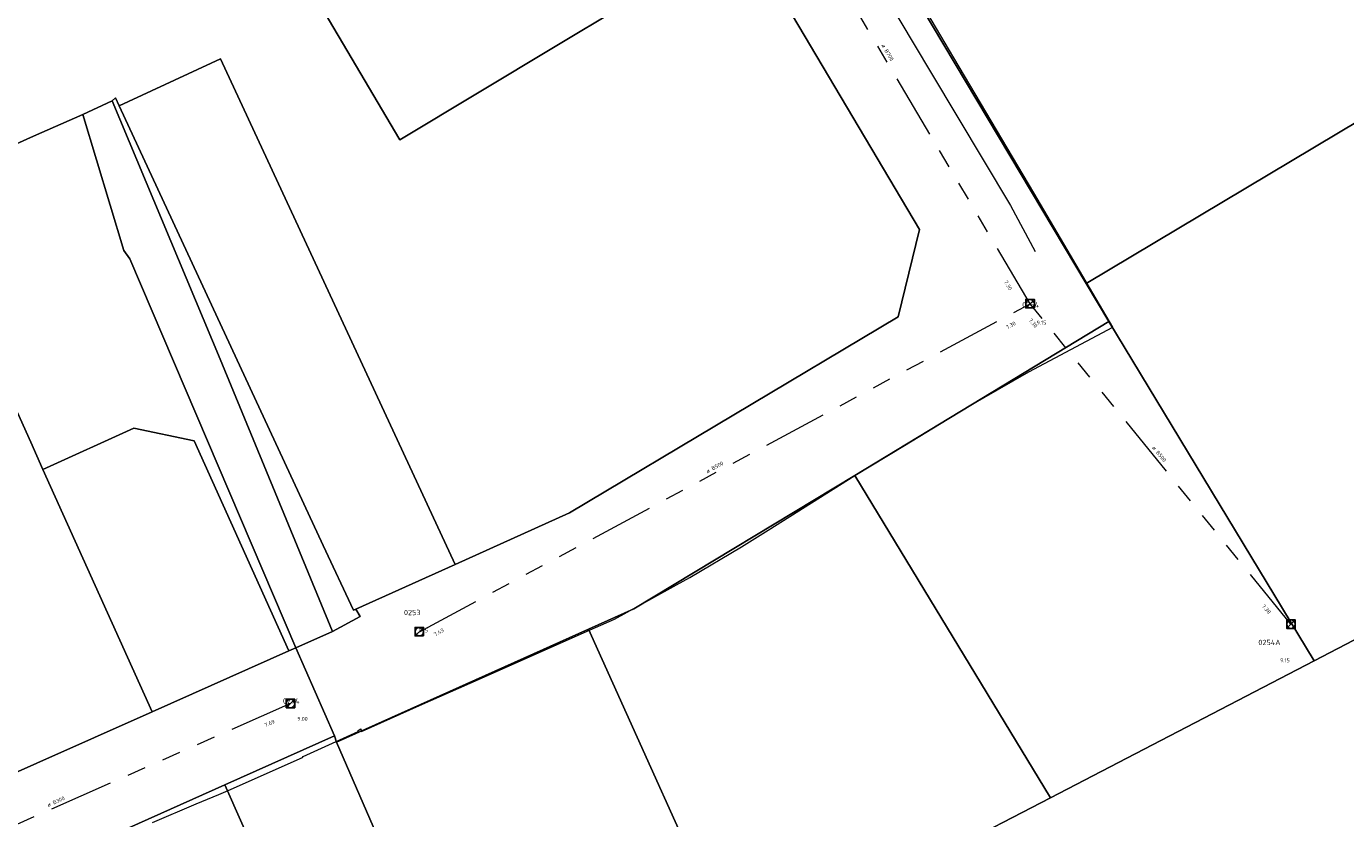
# Model space of a CAD drawing. Header units: metres. Extents: x 163628 to 167855, y 402678 to 405435.
# Tile 156 of 256: x 164856 to 164979, y 403299 to 403373. Entities that reach past the tile are written whole.
import ezdxf

# ---------------------------------------------------------------- set-up
doc = ezdxf.new("R2010")
doc.units = ezdxf.units.M
doc.linetypes.add('X-CA190022.004-UO-WHM_Riolering gemeente_NLCS_v0.2$0$RI-GWA', pattern=[18.45, 6, -1.8, 1.75, -1.8, 1.75, -1.8, 1.75, -1.8])
doc.layers.get('0').update_dxf_attribs({"lineweight": 25})
for name, color, linetype, lineweight in [('X-CA190022.004-UO-BGT_Ondergrond$0$GE_314_WGDRijbaanLokaleweg_Vlak_GEM', 253, 'Continuous', 9), ('X-CA190022.004-UO-BGT_Ondergrond$0$GE_401_OTDErf_Vlak_GEM', 253, 'Continuous', 9), ('X-CA190022.004-UO-KAD_Percelen$0$B-WE-KG-GRENS_PERCEEL-GV', 150, 'Continuous', 9), ('X-CA190022.004-UO-WHM_Riolering gemeente_NLCS_v0.2$0$B-WE-RI-BOB-T18', 214, 'Continuous', 15), ('X-CA190022.004-UO-WHM_Riolering gemeente_NLCS_v0.2$0$B-WE-RI-DIAMETER-T18', 214, 'Continuous', 15), ('X-CA190022.004-UO-WHM_Riolering gemeente_NLCS_v0.2$0$B-WE-RI-GWA_TRANSPORTLEIDING-G', 214, 'X-CA190022.004-UO-WHM_Riolering gemeente_NLCS_v0.2$0$RI-GWA', 15), ('X-CA190022.004-UO-WHM_Riolering gemeente_NLCS_v0.2$0$B-WE-RI-PUT-S', 214, 'Continuous', 15), ('X-CA190022.004-UO-WHM_Riolering gemeente_NLCS_v0.2$0$B-WE-RI-PUTDEKSELHOOGTE-T18', 214, 'Continuous', 15), ('X-CA190022.004-UO-WHM_Riolering gemeente_NLCS_v0.2$0$B-WE-RI-PUTNUMMER-T25', 214, 'Continuous', 15)]:
    doc.layers.add(name, color=color, linetype=linetype, lineweight=lineweight)
doc.styles.add('X-CA190022.004-UO-WHM_Riolering gemeente_NLCS_v0.2$0$NLCS-ISO-M200-T18', font='NLCS-ISO.ttf', dxfattribs={"height": 0.36})
doc.styles.add('X-CA190022.004-UO-WHM_Riolering gemeente_NLCS_v0.2$0$NLCS-ISO-M200-T25', font='NLCS-ISO.ttf', dxfattribs={"height": 0.5})

# ---------------------------------------------------------------- blocks, each defined once
blk = doc.blocks.new('X-CA190022.004-UO-WHM_Riolering gemeente_NLCS_v0.2$0$B-SRI-PUT_BETON-SO')
blk.add_line((-1.41, -1.41), (1.41, 1.41))
at = {"lineweight": -3, "flags": 128}
blk.add_lwpolyline([(2, -2), (2, 2), (-2, 2), (-2, -2)], close=True, dxfattribs=at)
at = {"lineweight": -3}
blk.add_circle((0, 0), 2, dxfattribs=at)

msp = doc.modelspace()

# ---------------------------------------------------------------- linework, layer by layer
at = {"layer": 'X-CA190022.004-UO-BGT_Ondergrond$0$GE_314_WGDRijbaanLokaleweg_Vlak_GEM', "flags": 128}
msp.add_lwpolyline([(164905.197, 403427.523), (164914.546, 403411.796), (164914.831, 403411.317), (164917.77, 403406.374), (164930.403, 403385.187), (164934.173, 403378.875), (164937.392, 403373.485), (164940.275, 403368.658), (164947.741, 403356.157), (164950.067, 403351.875)], dxfattribs=at)
at = {"layer": 'X-CA190022.004-UO-BGT_Ondergrond$0$GE_401_OTDErf_Vlak_GEM', "flags": 128}
msp.add_lwpolyline([(164867.454, 403298.446), (164871.522, 403300.172), (164873.644, 403301.053), (164874.512, 403301.413), (164881.476, 403304.502), (164881.53, 403304.615), (164886.704, 403306.956), (164886.682, 403307.048), (164886.931, 403307.185), (164887, 403306.952), (164892.442, 403309.366), (164897.939, 403311.804), (164908.137, 403316.327), (164910.683, 403317.462), (164911.594, 403317.952), (164916.472, 403320.663), (164917.73, 403321.362), (164922.568, 403324.241), (164925.055, 403325.802), (164933.165, 403330.901), (164937.818, 403333.717), (164943.814, 403337.346), (164949.453, 403340.603), (164957.326, 403344.777), (164949.946, 403357.363), (164942.457, 403369.988), (164939.608, 403374.792)], dxfattribs=at)
at = {"layer": 'X-CA190022.004-UO-KAD_Percelen$0$B-WE-KG-GRENS_PERCEEL-GV', "flags": 128}
for points in [[(164954.833, 403348.861), (164939.479, 403374.607), (164924.099, 403400.344), (164901.56, 403438.109), (164892.411, 403432.951), (164869.716, 403418.472), (164895.001, 403422.031), (164900.223, 403419.651), (164922.777, 403381.654), (164939.242, 403353.915), (164937.222, 403345.746), (164906.472, 403327.395), (164895.777, 403322.587), (164886.48, 403318.408), (164886.87, 403317.695), (164884.283, 403316.292), (164880.857, 403314.775), (164884.46, 403306.528), (164884.675, 403305.956), (164908.249, 403316.527), (164912.496, 403318.411), (164933.165, 403330.901), (164956.96, 403345.302)], [(164905.276, 403371.149), (164922.777, 403381.654), (164900.223, 403419.651), (164895.001, 403422.031), (164869.716, 403418.472), (164860.691, 403412.925), (164873.687, 403390.933), (164890.583, 403362.324)], [(164845.357, 403357.724), (164856.298, 403362.654), (164860.907, 403364.695), (164863.665, 403365.973), (164863.965, 403366.253), (164864.324, 403365.48), (164873.801, 403369.889), (164895.777, 403322.587), (164906.472, 403327.395), (164937.222, 403345.746), (164939.242, 403353.915), (164922.777, 403381.654), (164905.276, 403371.149), (164890.583, 403362.324), (164873.687, 403390.933), (164860.691, 403412.925), (164848.448, 403405.401), (164839.719, 403399.409), (164830.216, 403391.446), (164834.264, 403382.34), (164845.19, 403358.15)], [(165012.524, 403383.331), (164989.901, 403404.693), (164939.479, 403374.607), (164954.833, 403348.861)], [(164976.169, 403313.554), (165001.318, 403326.65), (165022.725, 403338.474), (165008.964, 403363.228), (165024.596, 403371.918), (165012.524, 403383.331), (164954.833, 403348.861), (164956.96, 403345.302)], [(164886.24, 403318.3), (164886.48, 403318.408), (164895.777, 403322.587), (164873.801, 403369.889), (164864.324, 403365.48), (164883.412, 403324.343)], [(164863.665, 403365.973), (164860.907, 403364.695), (164864.756, 403351.964), (164865.32, 403351.16), (164880.857, 403314.775), (164884.283, 403316.292), (164873.772, 403341.773)], [(164864.324, 403365.48), (164863.965, 403366.253), (164863.665, 403365.973), (164873.772, 403341.773), (164884.283, 403316.292), (164886.87, 403317.695), (164886.48, 403318.408), (164886.24, 403318.3), (164883.412, 403324.343)], [(164880.857, 403314.775), (164865.32, 403351.16), (164864.756, 403351.964), (164860.907, 403364.695), (164856.298, 403362.654), (164845.357, 403357.724), (164849.981, 403347.465), (164856.04, 403334.02), (164857.185, 403331.478), (164865.68, 403335.334), (164871.341, 403334.159), (164880.192, 403314.489)], [(164849.981, 403347.465), (164837.175, 403341.683), (164839.896, 403333.902), (164851.194, 403301.584), (164867.417, 403308.775), (164857.185, 403331.478), (164856.04, 403334.02)], [(164976.169, 403313.554), (164956.96, 403345.302), (164933.165, 403330.901), (164951.48, 403300.731)], [(164867.417, 403308.775), (164880.192, 403314.489), (164871.341, 403334.159), (164865.68, 403335.334), (164857.185, 403331.478)], [(164908.249, 403316.527), (164922.182, 403285.575), (164951.48, 403300.731), (164933.165, 403330.901), (164912.496, 403318.411)], [(164898.792, 403273.45), (164922.182, 403285.575), (164908.249, 403316.527), (164884.675, 403305.956)], [(164880.857, 403314.775), (164880.192, 403314.489), (164867.417, 403308.775), (164851.194, 403301.584), (164845.313, 403298.969), (164828.244, 403291.381), (164809.971, 403283.257), (164773.6, 403267.089), (164767.739, 403269.441), (164771.633, 403257.198), (164773.43, 403251.514), (164776.444, 403258.31), (164812.906, 403274.586), (164846.653, 403289.651), (164874.216, 403301.955), (164884.46, 403306.528)], [(164889.135, 403268.415), (164898.792, 403273.45), (164884.675, 403305.956), (164884.46, 403306.528), (164874.216, 403301.955), (164888.391, 403269.966)], [(164888.391, 403269.966), (164874.216, 403301.955), (164846.653, 403289.651), (164857.34, 403255.765)]]:
    msp.add_lwpolyline(points, close=True, dxfattribs=at)
msp.add_lwpolyline([(165001.318, 403326.65), (164976.169, 403313.554), (164951.48, 403300.731), (164922.182, 403285.575)], dxfattribs=at)
at = {"layer": 'X-CA190022.004-UO-WHM_Riolering gemeente_NLCS_v0.2$0$B-WE-RI-GWA_TRANSPORTLEIDING-G'}
for p, q in [((164949.584, 403346.976), (164922.864, 403392.128)), ((164892.416, 403316.288), (164949.584, 403346.976)), ((164974, 403316.992), (164949.584, 403346.976)), ((164880.352, 403309.568), (164838.32, 403290.976))]:
    msp.add_line(p, q, dxfattribs=at)

# ---------------------------------------------------------------- block references
at = {"layer": 'X-CA190022.004-UO-WHM_Riolering gemeente_NLCS_v0.2$0$B-WE-RI-PUT-S', "xscale": 0.2, "yscale": 0.2, "zscale": 0.2}
for p in [(164949.584, 403346.976), (164892.416, 403316.288), (164974, 403316.992), (164880.352, 403309.568)]:
    msp.add_blockref('X-CA190022.004-UO-WHM_Riolering gemeente_NLCS_v0.2$0$B-SRI-PUT_BETON-SO', p, dxfattribs=at)

# ---------------------------------------------------------------- texts
at = {"layer": 'X-CA190022.004-UO-WHM_Riolering gemeente_NLCS_v0.2$0$B-WE-RI-BOB-T18', "style": 'X-CA190022.004-UO-WHM_Riolering gemeente_NLCS_v0.2$0$NLCS-ISO-M200-T18'}
for s, rotation, p in [('7.30', 300.6327, (164947.132, 403349.024)), ('7.30', 28.2052, (164947.448, 403344.573)), ('7.30', 309.1673, (164949.433, 403345.422)), ('7.38', 309.1673, (164971.257, 403318.661)), ('7.43', 28.2052, (164893.899, 403315.851)), ('7.69', 23.8411, (164878.031, 403307.358))]:
    msp.add_text(s, height=0.36, rotation=rotation, dxfattribs=at).set_placement(p)
at = {"layer": 'X-CA190022.004-UO-WHM_Riolering gemeente_NLCS_v0.2$0$B-WE-RI-DIAMETER-T18', "style": 'X-CA190022.004-UO-WHM_Riolering gemeente_NLCS_v0.2$0$NLCS-ISO-M200-T18'}
for s, rotation, p in [('ø B700', 300.6327, (164935.641, 403371.152)), ('ø B500', 309.1673, (164960.975, 403333.485)), ('ø B500', 28.2052, (164919.378, 403331.105)), ('ø B300', 23.8411, (164857.676, 403299.877))]:
    msp.add_text(s, height=0.36, rotation=rotation, dxfattribs=at).set_placement(p)
at = {"layer": 'X-CA190022.004-UO-WHM_Riolering gemeente_NLCS_v0.2$0$B-WE-RI-PUTDEKSELHOOGTE-T18', "style": 'X-CA190022.004-UO-WHM_Riolering gemeente_NLCS_v0.2$0$NLCS-ISO-M200-T18'}
for s, p in [('9.15', (164950.2, 403345.023)), ('9.15', (164892.335, 403316.232)), ('9.15', (164972.987, 403313.43)), ('9.00', (164881, 403307.96))]:
    msp.add_text(s, height=0.36, dxfattribs=at).set_placement(p)
at = {"layer": 'X-CA190022.004-UO-WHM_Riolering gemeente_NLCS_v0.2$0$B-WE-RI-PUTNUMMER-T25', "style": 'X-CA190022.004-UO-WHM_Riolering gemeente_NLCS_v0.2$0$NLCS-ISO-M200-T25'}
for s, p in [('0254', (164948.84, 403346.623)), ('0253', (164890.975, 403317.832)), ('0254A', (164970.947, 403315.03)), ('0274', (164879.64, 403309.56))]:
    msp.add_text(s, height=0.5, dxfattribs=at).set_placement(p)

doc.saveas('drawing.dxf')
